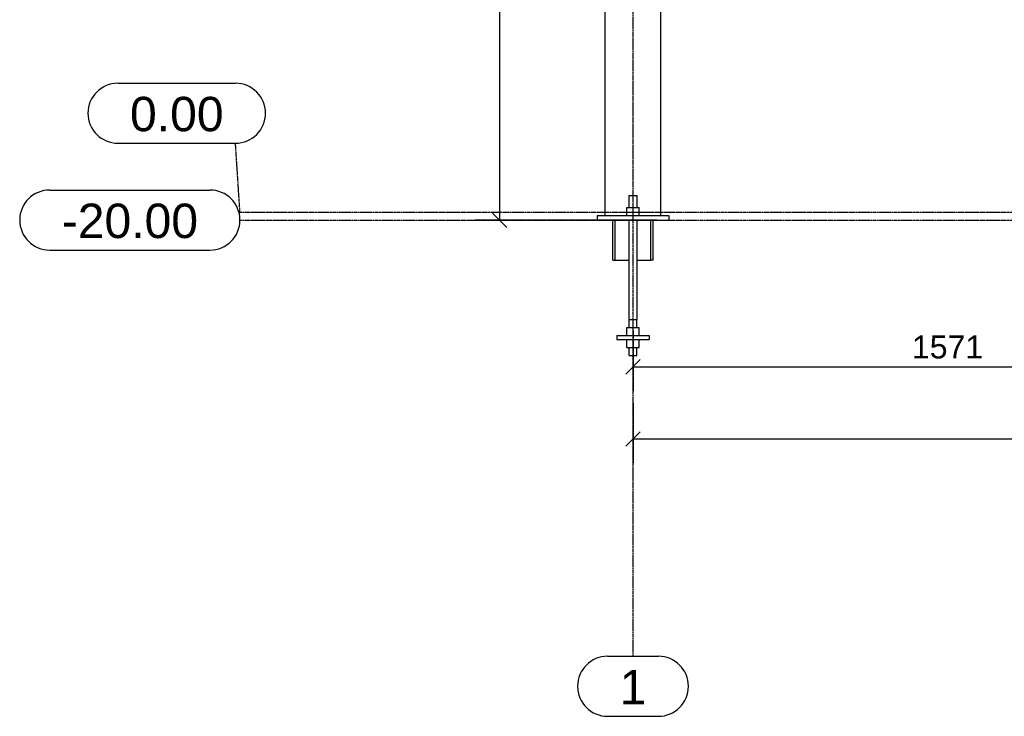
# Model space of a CAD drawing. Header units: millimetres. Extents: x 25 to 224619, y 20 to 11454.
# Tile 55 of 105: x 130075 to 132534, y 450 to 2190. Entities that reach past the tile are written whole.
import ezdxf

# ---------------------------------------------------------------- set-up
doc = ezdxf.new("R2010")
doc.units = ezdxf.units.MM
doc.linetypes.add('DXK_LINE_DOT3', pattern=[5.9187, 2.979, -0.9799, 0.9799, -0.9799])
for name, color, linetype in [('ACIER_VISIBLE', 7, 'Continuous'), ('COTATIONS', 7, 'Continuous'), ('MAILLAGE', 7, 'Continuous')]:
    doc.layers.add(name, color=color, linetype=linetype)
doc.styles.add('Arial', font='arial.ttf', dxfattribs={"height": 0.2})

# ---------------------------------------------------------------- blocks, each defined once
blk = doc.blocks.new('GridLine-1649644-21804 - 21596')
at = {"layer": 'MAILLAGE', "color": 7, "linetype": 'DXK_LINE_DOT3'}
blk.add_line((131606.7, 600), (131606.7, 7419.3), dxfattribs=at)
at = {"layer": 'MAILLAGE', "color": 7, "linetype": 'Continuous'}
for p, q in [((131543.3, 600), (131670, 600)), ((131543.3, 450), (131670, 450))]:
    blk.add_line(p, q, dxfattribs=at)
for centre, start, end in [((131543.3, 525), 90, 270), ((131670, 525), 270, 90)]:
    blk.add_arc(centre, 75, start, end, dxfattribs=at)
at = {"layer": 'MAILLAGE', "color": 7, "linetype": 'Continuous', "style": 'Arial'}
blk.add_text('1', height=86, dxfattribs=at).set_placement((131573.3, 480))
blk = doc.blocks.new('GridLine-1649644-21808 - 21596')
at = {"layer": 'MAILLAGE', "color": 7, "linetype": 'Continuous'}
for p, q in [((130150, 1764.3), (130550.1, 1764.3)), ((130150, 1614.3), (130550.1, 1614.3))]:
    blk.add_line(p, q, dxfattribs=at)
at = {"layer": 'MAILLAGE', "color": 7, "linetype": 'DXK_LINE_DOT3'}
blk.add_line((130625.1, 1689.3), (136211.9, 1689.3), dxfattribs=at)
at = {"layer": 'MAILLAGE', "color": 7, "linetype": 'Continuous'}
for centre, start, end in [((130150, 1689.3), 90, 270), ((130550.1, 1689.3), 270, 90)]:
    blk.add_arc(centre, 75, start, end, dxfattribs=at)
at = {"layer": 'MAILLAGE', "color": 7, "linetype": 'Continuous', "style": 'Arial'}
blk.add_text('-20.00', height=85.96, dxfattribs=at).set_placement((130180, 1644.3))
blk = doc.blocks.new('GridLine-1649644-21809 - 21596')
at = {"layer": 'MAILLAGE', "color": 7, "linetype": 'Continuous'}
for p, q in [((130320.5, 2031), (130613.9, 2031)), ((130320.5, 1881), (130613.9, 1881))]:
    blk.add_line(p, q, dxfattribs=at)
at = {"layer": 'MAILLAGE', "color": 7, "linetype": 'DXK_LINE_DOT3'}
for q in [(130613.9, 1881), (136211.9, 1709.3)]:
    blk.add_line((130625.1, 1709.3), q, dxfattribs=at)
at = {"layer": 'MAILLAGE', "color": 7, "linetype": 'Continuous'}
for centre, start, end in [((130320.5, 1956), 90, 270), ((130613.9, 1956), 270, 90)]:
    blk.add_arc(centre, 75, start, end, dxfattribs=at)
at = {"layer": 'MAILLAGE', "color": 7, "linetype": 'Continuous', "style": 'Arial'}
blk.add_text('0.00', height=85.96, dxfattribs=at).set_placement((130350.5, 1911))
blk = doc.blocks.new('Part-1649644-21639 - 21596')
at = {"layer": 'ACIER_VISIBLE', "color": 136, "linetype": 'Continuous'}
for p, q in [((131536.8, 1700.7), (131536.8, 3561.3)), ((131540, 3561.3), (131542.5, 3561.3)), ((131548.8, 3561.3), (131553.3, 3561.3)), ((131562.5, 3561.3), (131568.4, 3561.3)), ((131580.8, 3561.3), (131586.7, 3561.3)), ((131673.1, 3561.3), (131670.9, 3561.3)), ((131673.4, 3561.3), (131673.1, 3561.3)), ((131676.5, 3200.4), (131676.5, 3561.3)), ((131676.5, 1700.7), (131676.5, 3124.3))]:
    blk.add_line(p, q, dxfattribs=at)
blk = doc.blocks.new('Part-1649644-21860 - 21596')
at = {"layer": 'ACIER_VISIBLE', "color": 136, "linetype": 'Continuous'}
for p, q in [((131591.7, 1400.7), (131591.7, 1420.7)), ((131591.7, 1420.7), (131621.7, 1420.7)), ((131606.7, 1400.7), (131606.7, 1420.7)), ((131621.7, 1400.7), (131621.7, 1420.7))]:
    blk.add_line(p, q, dxfattribs=at)
blk = doc.blocks.new('Part-1649644-21740 - 21596')
at = {"layer": 'ACIER_VISIBLE', "color": 136, "linetype": 'Continuous'}
for p, q in [((131516.8, 1700.7), (131516.8, 1688.7)), ((131516.8, 1700.7), (131696.5, 1700.7)), ((131696.5, 1700.7), (131696.5, 1688.7)), ((131516.8, 1688.7), (131696.5, 1688.7))]:
    blk.add_line(p, q, dxfattribs=at)
blk = doc.blocks.new('Part-1649644-21744 - 21596')
at = {"color": 136, "linetype": 'Continuous'}
for p, q in [((131596.7, 1750.7), (131616.7, 1750.7)), ((131596.7, 1720.7), (131596.7, 1750.7)), ((131616.7, 1720.7), (131616.7, 1750.7)), ((131596.7, 1440.7), (131596.7, 1688.7)), ((131616.7, 1440.7), (131616.7, 1688.7)), ((131596.7, 1440.7), (131616.7, 1440.7)), ((131597.2, 1420.7), (131597.2, 1440.7)), ((131616.2, 1420.7), (131616.2, 1440.7)), ((131597.2, 1350.7), (131597.2, 1370.7)), ((131616.2, 1350.7), (131616.2, 1370.7)), ((131597.2, 1350.7), (131616.2, 1350.7))]:
    blk.add_line(p, q, dxfattribs=at)
blk = doc.blocks.new('Part-1649644-21745 - 21596')
at = {"layer": 'ACIER_VISIBLE', "color": 136, "linetype": 'Continuous'}
for p, q in [((131591.7, 1700.7), (131591.7, 1720.7)), ((131591.7, 1720.7), (131621.7, 1720.7)), ((131606.7, 1700.7), (131606.7, 1720.7)), ((131621.7, 1700.7), (131621.7, 1720.7))]:
    blk.add_line(p, q, dxfattribs=at)
blk = doc.blocks.new('Part-1649644-21746 - 21596')
at = {"layer": 'ACIER_VISIBLE', "color": 136, "linetype": 'Continuous'}
for p, q in [((131556.7, 1588.7), (131556.7, 1688.7)), ((131562.4, 1588.7), (131562.4, 1688.7)), ((131651, 1588.7), (131651, 1688.7)), ((131656.7, 1588.7), (131656.7, 1688.7)), ((131556.7, 1588.7), (131562.4, 1588.7)), ((131562.4, 1588.7), (131596.7, 1588.7)), ((131616.7, 1588.7), (131651, 1588.7)), ((131656.7, 1588.7), (131651, 1588.7))]:
    blk.add_line(p, q, dxfattribs=at)
blk = doc.blocks.new('Part-1649644-21857 - 21596')
at = {"layer": 'ACIER_VISIBLE', "color": 136, "linetype": 'Continuous'}
for p, q in [((131566.7, 1400.7), (131566.7, 1390.7)), ((131566.7, 1400.7), (131646.7, 1400.7)), ((131566.7, 1390.7), (131646.7, 1390.7)), ((131646.7, 1400.7), (131646.7, 1390.7))]:
    blk.add_line(p, q, dxfattribs=at)
blk = doc.blocks.new('Part-1649644-21859 - 21596')
at = {"layer": 'ACIER_VISIBLE', "color": 136, "linetype": 'Continuous'}
for p, q in [((131591.7, 1370.7), (131591.7, 1390.7)), ((131606.7, 1370.7), (131606.7, 1390.7)), ((131621.7, 1370.7), (131621.7, 1390.7)), ((131591.7, 1370.7), (131621.7, 1370.7))]:
    blk.add_line(p, q, dxfattribs=at)
blk = doc.blocks.new('StraightDimension-1649644-25183 - 21596')
at = {"layer": 'COTATIONS', "color": 7, "linetype": 'Continuous'}
for p, q in [((131666.5, 3124.3), (131212.5, 3124.3)), ((131292, 3106.3), (131256, 3142.3)), ((131274, 1688.7), (131274, 3124.3)), ((131256, 1706.7), (131292, 1670.7)), ((131666.5, 1688.7), (131212.5, 1688.7))]:
    blk.add_line(p, q, dxfattribs=at)
at = {"color": 0}
blk.add_wipeout([(131265, 2532.6), (131160, 2532.6), (131160, 2280.3), (131265, 2280.3)], dxfattribs=at).dxf.layer = 'COTATIONS'
at = {"layer": 'COTATIONS', "color": 7, "style": 'Arial'}
blk.add_text('1436', height=71.63, rotation=90.0002, dxfattribs=at).set_placement((131250, 2295.3))
blk = doc.blocks.new('StraightDimension-1649644-36907 - 21596')
at = {"layer": 'COTATIONS', "color": 7, "linetype": 'Continuous'}
for p, q in [((131606.7, 1412.7), (131606.7, 1262.7)), ((133177.7, 1412.7), (133177.7, 1262.7)), ((131624.7, 1340.7), (131588.7, 1304.7)), ((133159.7, 1304.7), (133195.7, 1340.7)), ((131606.7, 1322.7), (133177.7, 1322.7))]:
    blk.add_line(p, q, dxfattribs=at)
at = {"color": 0}
blk.add_wipeout([(132493.1, 1331.7), (132493.1, 1415.7), (132291.2, 1415.7), (132291.2, 1331.7)], dxfattribs=at).dxf.layer = 'COTATIONS'
at = {"layer": 'COTATIONS', "color": 7, "style": 'Arial'}
blk.add_text('1571', height=57.3, dxfattribs=at).set_placement((132303.2, 1343.7))
blk = doc.blocks.new('StraightDimension-1649644-36913 - 21596')
at = {"layer": 'COTATIONS', "color": 7, "linetype": 'Continuous'}
for p, q in [((131606.7, 1232.7), (131606.7, 1082.7)), ((131624.7, 1160.7), (131588.7, 1124.7)), ((131606.7, 1142.7), (134966.7, 1142.7))]:
    blk.add_line(p, q, dxfattribs=at)

msp = doc.modelspace()

# ---------------------------------------------------------------- block references
for name in ['GridLine-1649644-21804 - 21596', 'Part-1649644-21639 - 21596', 'GridLine-1649644-21809 - 21596', 'GridLine-1649644-21808 - 21596', 'Part-1649644-21744 - 21596', 'Part-1649644-21740 - 21596', 'Part-1649644-21745 - 21596', 'Part-1649644-21746 - 21596', 'Part-1649644-21860 - 21596', 'Part-1649644-21857 - 21596', 'Part-1649644-21859 - 21596']:
    msp.add_blockref(name, (0, 0))

# ---------------------------------------------------------------- next in the draw order: block references
for name in ['StraightDimension-1649644-25183 - 21596', 'StraightDimension-1649644-36907 - 21596', 'StraightDimension-1649644-36913 - 21596']:
    msp.add_blockref(name, (0, 0))

doc.saveas('drawing.dxf')
